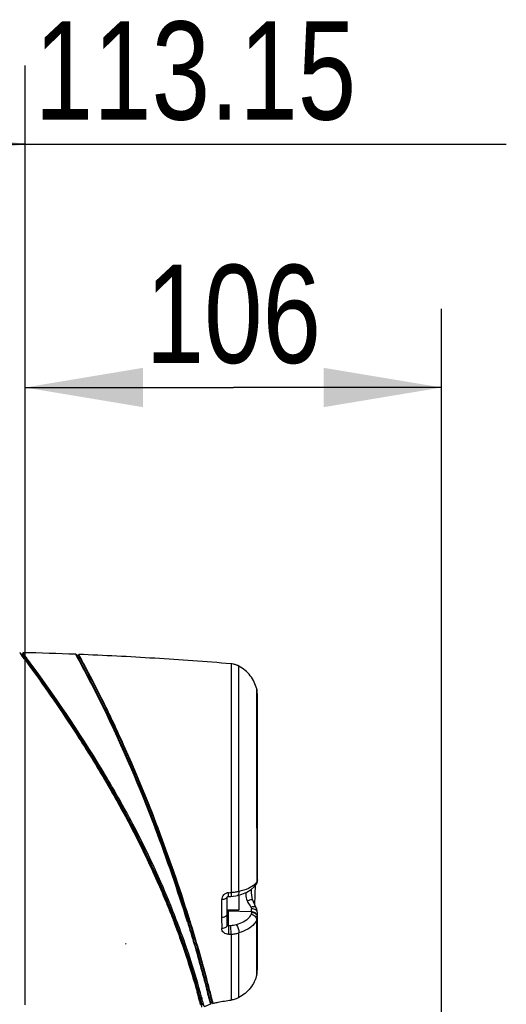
# Model space of a CAD drawing. Header units: millimetres. Extents: x 11 to 407, y 12 to 285.
# Tile 34 of 50: x 144 to 156, y 203 to 228. Entities that reach past the tile are written whole.
import ezdxf

# ---------------------------------------------------------------- set-up
doc = ezdxf.new("R2010")
doc.units = ezdxf.units.MM
doc.header["$LTSCALE"] = 23.1
doc.layers.get('0').update_dxf_attribs({"linetype": 'CONTINUOUS'})
doc.styles.get("Standard").update_dxf_attribs({"font": 'txt', "width": 0.8})
doc.dimstyles.new('DIMSTYLE_1', dxfattribs={"dimtxt": 2.5, "dimasz": 3, "dimexe": 2, "dimexo": 1.5, "dimtad": 1, "dimdec": 0, "dimlfac": 10, "dimzin": 0, "dimdsep": 46, "dimtxsty": 'Standard', "dimblk": '_FILLED', "dimblk1": '_FILLED', "dimblk2": '_FILLED', "dimcen": 0.09, "dimadec": 0, "dimazin": 0, "dimtp": 0.01, "dimtm": 0.01, "dimtfac": 1, "dimtdec": 0, "dimtofl": 0, "dimtmove": 0, "dimatfit": 3, "dimldrblk": '_FILLED', "dimfxl": 1, "dimtolj": 1, "dimtzin": 0, "dimarcsym": 0})
doc.dimstyles.new('DIMSTYLE_3', dxfattribs={"dimtxt": 2.5, "dimasz": 3, "dimexe": 2, "dimexo": 1.5, "dimtad": 1, "dimlfac": 10, "dimzin": 0, "dimdsep": 46, "dimtxsty": 'Standard', "dimblk": '_FILLED', "dimblk1": '_FILLED', "dimblk2": '_FILLED', "dimcen": 0.09, "dimadec": 0, "dimazin": 0, "dimtp": 0.01, "dimtm": 0.01, "dimtfac": 1, "dimtofl": 0, "dimtmove": 0, "dimatfit": 3, "dimldrblk": '_FILLED', "dimfxl": 1, "dimtolj": 1, "dimtzin": 0, "dimarcsym": 0})

# ---------------------------------------------------------------- blocks, each defined once
blk = doc.blocks.new('_FILLED')
at = {"color": 0, "linetype": 'ByBlock'}
blk.add_solid([(0, 0), (-1, 0.1667), (-1, -0.1667)], dxfattribs=at)
blk = doc.blocks.new('*D1')
at = {"color": 2, "linetype": 'Continuous', "transparency": 16777216}
for p, q in [((131.23, 207.872), (110.259, 207.872)), ((112.259, 207.872), (112.259, 142.872)), ((112.259, 77.872), (112.259, 142.872)), ((153.081, 77.872), (110.259, 77.872))]:
    blk.add_line(p, q, dxfattribs=at)
at = {"color": 2, "linetype": 'Continuous', "transparency": 16777216, "xscale": 3, "yscale": 3, "zscale": 3}
for p, rotation in [((112.259, 207.872), 90), ((112.259, 77.872), 270)]:
    blk.add_blockref('_FILLED', p, dxfattribs=dict(at, rotation=rotation))
at = {"color": 2, "linetype": 'Continuous', "transparency": 16777216, "insert": (109.134, 142.872), "char_height": 2.5, "width": 8, "attachment_point": 2, "rotation": 90, "line_spacing_factor": 0.9}
blk.add_mtext('1300', dxfattribs=at)
blk = doc.blocks.new('*D2')
at = {"color": 2, "linetype": 'Continuous', "transparency": 16777216}
for p, q in [((131.23, 207.872), (122.378, 207.872)), ((124.378, 207.872), (124.378, 202.572)), ((124.378, 197.272), (124.378, 202.572)), ((147.674, 197.272), (122.378, 197.272))]:
    blk.add_line(p, q, dxfattribs=at)
at = {"color": 2, "linetype": 'Continuous', "transparency": 16777216, "xscale": 3, "yscale": 3, "zscale": 3}
for p, rotation in [((124.378, 207.872), 90), ((124.378, 197.272), 270)]:
    blk.add_blockref('_FILLED', p, dxfattribs=dict(at, rotation=rotation))
at = {"color": 2, "linetype": 'Continuous', "transparency": 16777216, "insert": (121.253, 202.572), "char_height": 2.5, "width": 6, "attachment_point": 2, "rotation": 90, "line_spacing_factor": 0.9}
blk.add_mtext('106', dxfattribs=at)
blk = doc.blocks.new('*D5')
at = {"color": 2, "linetype": 'Continuous', "transparency": 16777216}
for p, q in [((143.924, 203.372), (143.924, 221.097)), ((154.524, 193.772), (154.524, 221.097)), ((143.924, 219.097), (149.224, 219.097)), ((154.524, 219.097), (149.224, 219.097))]:
    blk.add_line(p, q, dxfattribs=at)
at = {"color": 2, "linetype": 'Continuous', "transparency": 16777216, "xscale": 3, "yscale": 3, "zscale": 3}
for p, rotation in [((143.924, 219.097), 179.9999999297), ((154.524, 219.097), 359.9999999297)]:
    blk.add_blockref('_FILLED', p, dxfattribs=dict(at, rotation=rotation))
at = {"color": 2, "linetype": 'Continuous', "transparency": 16777216, "insert": (149.224, 222.222), "char_height": 2.5, "width": 6, "attachment_point": 2, "line_spacing_factor": 0.9}
blk.add_mtext('106', dxfattribs=at)
blk = doc.blocks.new('*D6')
at = {"color": 2, "linetype": 'Continuous', "transparency": 16777216}
for p, q in [((132.609, 211.541), (132.609, 227.294)), ((143.924, 203.372), (143.924, 227.294)), ((132.609, 225.294), (138.266, 225.294)), ((143.924, 225.294), (138.266, 225.294)), ((138.266, 225.294), (156.169, 225.294))]:
    blk.add_line(p, q, dxfattribs=at)
at = {"color": 2, "linetype": 'Continuous', "transparency": 16777216, "xscale": 3, "yscale": 3, "zscale": 3}
for p, rotation in [((132.609, 225.294), 179.9999999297), ((143.924, 225.294), 359.9999999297)]:
    blk.add_blockref('_FILLED', p, dxfattribs=dict(at, rotation=rotation))
at = {"color": 2, "linetype": 'Continuous', "transparency": 16777216, "insert": (144.169, 228.419), "char_height": 2.5, "width": 12, "attachment_point": 1, "line_spacing_factor": 0.9}
blk.add_mtext('113.15', dxfattribs=at)

msp = doc.modelspace()

# ---------------------------------------------------------------- linework, layer by layer
at = {"color": 7, "linetype": 'Continuous'}
for p, q in [((143.787, 212.345), (143.802, 212.3378)), ((143.802, 212.3378), (143.787, 212.345)), ((143.787, 212.345), (143.7951, 212.3342)), ((143.7951, 212.3342), (143.8113, 212.3121)), ((143.9398, 212.1721), (143.802, 212.3378)), ((143.8346, 212.294), (143.802, 212.3378)), ((143.8113, 212.3121), (143.8281, 212.2895)), ((143.8281, 212.2895), (143.8422, 212.2703)), ((143.9009, 212.2044), (143.8346, 212.294)), ((143.8625, 212.3436), (143.8545, 212.306)), ((143.8545, 212.306), (143.9417, 212.1881)), ((143.8849, 212.3138), (143.8677, 212.3365)), ((143.9285, 212.167), (143.9009, 212.2044)), ((143.922, 212.1618), (143.9867, 212.0733)), ((143.9398, 212.1721), (143.9534, 212.1721)), ((143.9417, 212.1881), (143.9463, 212.1819)), ((143.9463, 212.1819), (143.9484, 212.179)), ((143.965, 212.2061), (143.9561, 212.2182)), ((143.9712, 212.1979), (143.965, 212.2061)), ((145.2442, 212.2769), (145.2068, 212.3034)), ((145.2793, 212.2755), (145.2442, 212.2769)), ((145.2793, 212.2755), (145.2885, 212.3002)), ((149.164, 212.0609), (149.164, 207.8723)), ((149.364, 211.9991), (149.3098, 212.0254)), ((149.364, 211.7687), (149.364, 211.9991)), ((149.364, 207.8719), (149.364, 211.7687)), ((149.8193, 207.8724), (149.8191, 211.419)), ((149.834, 206.5567), (149.834, 211.298)), ((146.6336, 207.8721), (146.6507, 207.8815)), ((146.6384, 207.8629), (146.6555, 207.8722)), ((146.6555, 207.8722), (146.6507, 207.8815)), ((146.6555, 207.8722), (146.6729, 207.8732)), ((146.6691, 207.846), (146.6555, 207.8722)), ((146.673, 207.8733), (146.6703, 207.8784)), ((146.6757, 207.8679), (146.6744, 207.8706)), ((146.6763, 207.8816), (146.7083, 207.8977)), ((146.6894, 207.8564), (146.6763, 207.8816)), ((146.6771, 207.8652), (146.6832, 207.8684)), ((146.6894, 207.8564), (146.7216, 207.8722)), ((147.2562, 207.8722), (147.2349, 207.8721)), ((147.2562, 207.8722), (147.2883, 207.8722)), ((147.2883, 207.8722), (147.3097, 207.8721)), ((149.164, 207.8726), (149.164, 206.234)), ((149.364, 206.2614), (149.364, 207.8719)), ((146.6384, 207.8629), (146.6518, 207.8371)), ((146.6832, 207.8533), (146.6771, 207.8652)), ((149.7679, 205.92), (149.791, 206.4283)), ((149.064, 205.4022), (149.064, 206.1135)), ((149.0965, 206.1348), (149.163, 206.138)), ((149.364, 206.1733), (149.364, 205.7971)), ((149.6874, 206.2772), (149.6874, 206.3198)), ((149.7112, 206.0577), (149.7112, 206.0576)), ((149.064, 205.7971), (149.364, 205.7971)), ((149.0932, 205.7971), (149.0932, 205.3891)), ((149.6879, 205.7475), (149.0932, 205.7602)), ((149.6879, 205.7321), (149.6879, 205.8231)), ((149.8171, 205.8203), (149.8109, 205.8338)), ((149.832, 205.7594), (149.8171, 205.8203)), ((149.834, 204.2634), (149.834, 205.729)), ((147.7508, 205.4372), (147.7297, 205.5454)), ((147.7338, 205.5347), (147.7297, 205.5454)), ((147.7338, 205.5347), (147.737, 205.5356)), ((147.7343, 205.4242), (147.7499, 205.4396)), ((147.7352, 205.4219), (147.7343, 205.4242)), ((147.7352, 205.4219), (147.7508, 205.4372)), ((147.7508, 205.4372), (147.7499, 205.4396)), ((147.7665, 205.4495), (147.7638, 205.4565)), ((147.7667, 205.459), (147.8089, 205.4491)), ((147.7693, 205.452), (147.7667, 205.459)), ((147.7693, 205.452), (147.8116, 205.4421)), ((147.7693, 205.452), (147.7752, 205.4363)), ((147.7752, 205.4363), (147.778, 205.4291)), ((147.8089, 205.4491), (147.8003, 205.4715)), ((147.8116, 205.4421), (147.8089, 205.4491)), ((148.0491, 205.5765), (148.0442, 205.5923)), ((148.0709, 205.5065), (148.0491, 205.5765)), ((148.0709, 205.5065), (148.0547, 205.4912)), ((148.0728, 205.6013), (148.0777, 205.5855)), ((148.0777, 205.5855), (148.1007, 205.5118)), ((148.0969, 205.5912), (148.0919, 205.607)), ((148.1007, 205.5118), (148.1242, 205.5035)), ((148.9262, 205.5973), (148.9281, 205.317)), ((149.8195, 204.144), (149.8188, 205.5372)), ((149.1026, 205.1749), (149.1642, 205.1764)), ((149.1641, 205.1764), (149.1641, 203.4971)), ((149.364, 203.5613), (149.3639, 205.2096)), ((148.3231, 203.6903), (148.322, 203.6943)), ((148.3434, 203.6941), (148.3418, 203.7)), ((148.3751, 203.5722), (148.3434, 203.6941)), ((148.5635, 203.6985), (148.5657, 203.6901)), ((148.5831, 203.7029), (148.5789, 203.7194)), ((148.6062, 203.7336), (148.6133, 203.7059)), ((148.6324, 203.7117), (148.6294, 203.7236)), ((148.6689, 203.5668), (148.6582, 203.61)), ((148.3886, 203.5003), (148.3751, 203.5722)), ((148.4236, 203.3156), (148.3751, 203.5721)), ((148.3751, 203.5721), (148.3791, 203.5721)), ((148.3795, 203.5708), (148.3848, 203.5515)), ((148.3848, 203.5515), (148.388, 203.5397)), ((148.4102, 203.3862), (148.3886, 203.5003)), ((148.4088, 203.3723), (148.4027, 203.3957)), ((148.4159, 203.5748), (148.4139, 203.5822)), ((148.4195, 203.5613), (148.4159, 203.5748)), ((148.4216, 203.4132), (148.434, 203.3666)), ((148.59, 203.5942), (148.5947, 203.5753)), ((148.5947, 203.5753), (148.6011, 203.5495)), ((148.6011, 203.5495), (148.6403, 203.3912)), ((148.6223, 203.5471), (148.6202, 203.5556)), ((148.6535, 203.4215), (148.6403, 203.3912)), ((148.6491, 203.5634), (148.6501, 203.5595)), ((148.7075, 203.4111), (148.6689, 203.5668)), ((148.6823, 203.43), (148.7075, 203.4111))]:
    msp.add_line(p, q, dxfattribs=at)
for points in [[(149.3098, 212.0254), (149.2291, 212.0521), (149.164, 212.0609)], [(149.3302, 206.1635), (149.4418, 206.1958), (149.5666, 206.2462), (149.6735, 206.3089), (149.7555, 206.3808), (149.802, 206.443)], [(149.064, 206.1135), (149.0641, 206.1145), (149.0652, 206.1174), (149.0687, 206.1224), (149.0755, 206.1281), (149.0854, 206.1328), (149.0964, 206.1348)], [(149.163, 206.138), (149.2208, 206.1422), (149.2884, 206.1539), (149.3302, 206.1636)], [(149.7112, 206.0577), (149.6991, 206.1052), (149.6913, 206.168), (149.6883, 206.2277), (149.6873, 206.285), (149.6871, 206.3209)], [(149.7989, 205.8597), (149.7687, 205.9183), (149.7328, 205.9997), (149.7112, 206.0576)], [(149.834, 205.729), (149.8319, 205.7612), (149.8162, 205.8226), (149.7989, 205.8597)]]:
    msp.add_lwpolyline(points, dxfattribs=at)
for centre, radius, start, end in [((118.6559, 193.6655), 31.3127, 36.20642, 36.45277), ((142.5532, 146.0392), 66.3173, 87.70677, 88.86873), ((103.4167, 182.1512), 50.4724, 36.28133, 36.53468), ((149.3321, 211.2978), 0.5019, 0.02591, 13.96982), ((150.4461, 209.847), 4.2937, 207.3834, 207.52255), ((146.5078, 207.7878), 0.186, 26.41701, 27.34533), ((146.8452, 207.952), 0.1892, 206.40921, 207.32146), ((141.2704, 205.046), 6.1402, 27.40417, 27.67255), ((109.1713, 193.4337), 40.71, 17.22834, 20.77293), ((109.0192, 193.3813), 40.8908, 17.37491, 20.75542), ((109.1919, 193.4413), 40.738, 17.36706, 20.74667), ((109.0635, 193.397), 40.8938, 17.37226, 20.73031), ((149.5231, 206.7076), 0.3582, 314.12445, 316.33263), ((149.6198, 206.5568), 0.2142, 349.66785, 359.9858), ((147.6611, 235.6692), 29.4735, 272.79389, 272.92301), ((286.6836, 206.564), 137.7608, 180.212157, 180.402095), ((149.7289, 205.6085), 0.1052, 8.63782, 22.00231), ((149.7331, 205.6092), 0.1008, 0.03105, 8.58582), ((129.5611, 198.5027), 19.4858, 20.90798, 21.15429), ((128.5191, 198.169), 20.5593, 15.58966, 20.70293), ((128.5951, 198.1925), 20.5025, 15.57901, 20.66875), ((128.6061, 198.1942), 20.5276, 15.58422, 20.67586), ((149.2809, 198.7903), 6.8243, 99.95885, 100.21271), ((108.1381, 193.1015), 41.8653, 17.23166, 17.35732), ((149.8526, 180.2801), 25.1205, 91.59033, 91.73231), ((148.0359, 202.48), 2.8965, 122.12548, 122.51504), ((149.3322, 204.2637), 0.5018, 346.20885, 359.9747), ((131.761, 198.9992), 17.1966, 15.31349, 15.82262), ((129.7056, 198.5041), 19.3264, 15.17214, 15.56602), ((129.5792, 198.4651), 19.4813, 15.1936, 15.58403), ((130.9906, 198.8584), 18.0523, 15.1694, 15.58687), ((123.6372, 197.3252), 25.7283, 14.10289, 14.32318), ((126.2735, 198.0055), 23.0256, 13.94815, 14.32602), ((130.3905, 199.0389), 18.8309, 14.04872, 14.3677), ((123.3565, 196.6609), 25.9202, 15.03577, 15.39239), ((128.9459, 198.2981), 20.1135, 15.05139, 15.17231), ((128.9995, 198.3123), 20.0581, 14.68079, 15.05182), ((128.7943, 198.2559), 20.2936, 14.7223, 15.09183), ((149.2012, 201.6139), 1.8888, 105.94699, 106.858), ((149.272, 201.3614), 2.126, 104.51362, 105.3984)]:
    msp.add_arc(centre, radius, start, end, dxfattribs=at)
for points, knots in [([(143.8677, 212.3365), (143.8664, 212.3382), (143.8653, 212.3406), (143.8623, 212.3429), (143.8625, 212.3436)], [0, 0, 0, 0, 0.7349165, 1, 1, 1, 1]), ([(143.9561, 212.2182), (143.9488, 212.2281), (143.9251, 212.26), (143.9014, 212.2919), (143.8849, 212.3138)], [0, 0, 0, 0, 0.3101367, 1, 1, 1, 1]), ([(146.6507, 207.8815), (146.4054, 208.3496), (145.5758, 209.827), (144.6194, 211.229), (143.9285, 212.167)], [0, 0, 0, 0, 0.3120763, 1, 1, 1, 1]), ([(146.6703, 207.8784), (146.3927, 208.413), (145.9538, 209.1812), (145.3457, 210.1472), (144.9243, 210.783), (144.5967, 211.2573), (144.3652, 211.5841), (144.2237, 211.7819), (144.108, 211.9411), (144.023, 212.0592), (143.9691, 212.1306), (143.9464, 212.1642), (143.9398, 212.1721)], [0, 0, 0, 0, 0.3547992, 0.520618, 0.6723474, 0.8040698, 0.8601844, 0.9082419, 0.9473003, 0.976161, 0.9939384, 1, 1, 1, 1]), ([(143.9484, 212.179), (144.1011, 211.9715), (145.0961, 210.5969), (146.011, 209.1583), (146.6763, 207.8816)], [0, 0, 0, 0, 0.1517815, 1, 1, 1, 1]), ([(145.2068, 212.3034), (145.4525, 211.8571), (146.2, 210.4133), (146.8391, 208.9155), (147.2349, 207.8721)], [0, 0, 0, 0, 0.3134407, 1, 1, 1, 1]), ([(147.2562, 207.8722), (146.8631, 208.9091), (146.2287, 210.3977), (145.4877, 211.8333), (145.2442, 212.2769)], [0, 0, 0, 0, 0.686663, 1, 1, 1, 1]), ([(145.2793, 212.2755), (145.5223, 211.832), (146.2621, 210.3967), (146.8956, 208.9088), (147.2883, 207.8722)], [0, 0, 0, 0, 0.3132926, 1, 1, 1, 1]), ([(147.3097, 207.8723), (147.2023, 208.1558), (146.9852, 208.7106), (146.6498, 209.5125), (146.3675, 210.1454), (146.1478, 210.616), (145.9939, 210.9365), (145.8491, 211.2304), (145.7159, 211.4942), (145.5967, 211.7249), (145.5072, 211.8951), (145.4446, 212.0125), (145.4053, 212.0857), (145.3714, 212.1484), (145.3431, 212.2006), (145.3206, 212.2415), (145.3056, 212.2694), (145.2968, 212.2847), (145.2925, 212.2938), (145.2901, 212.296), (145.2887, 212.3007), (145.2885, 212.3002)], [0, 0, 0, 0, 0.1867047, 0.3668713, 0.5352764, 0.6134646, 0.6867096, 0.754237, 0.8151932, 0.8687427, 0.9141719, 0.9335868, 0.9506656, 0.9653368, 0.977534, 0.9871856, 0.9942162, 0.9967212, 0.9985315, 0.9996301, 1, 1, 1, 1]), ([(149.1639, 212.0609), (148.5171, 212.1152), (147.2259, 212.2059), (145.9333, 212.2739), (145.2885, 212.3002)], [0, 0, 0, 0, 0.501441, 1, 1, 1, 1]), ([(143.9867, 212.0733), (144.3905, 211.5202), (144.9128, 210.7708), (145.533, 209.7982), (145.9081, 209.1861), (146.2129, 208.6501), (146.4574, 208.2103), (146.5771, 207.9862), (146.6336, 207.8722)], [0, 0, 0, 0, 0.4133485, 0.5510287, 0.6962552, 0.846698, 0.9231711, 1, 1, 1, 1]), ([(146.7083, 207.8977), (146.4823, 208.3303), (145.6894, 209.7508), (144.7768, 211.1009), (144.1036, 212.0183)], [0, 0, 0, 0, 0.3002132, 1, 1, 1, 1]), ([(149.8191, 211.419), (149.7887, 211.5409), (149.6756, 211.775), (149.4752, 211.9405), (149.364, 211.9991)], [0, 0, 0, 0, 0.5000481, 1, 1, 1, 1]), ([(147.8003, 205.4715), (147.7258, 205.6659), (147.5697, 206.0627), (147.3121, 206.6602), (147.0286, 207.2669), (146.8268, 207.6707), (146.7216, 207.8721)], [0, 0, 0, 0, 0.2371045, 0.4857804, 0.7411002, 1, 1, 1, 1]), ([(149.8193, 207.8724), (149.8193, 207.7564), (149.8189, 207.3011), (149.8183, 206.8458), (149.8184, 206.5065)], [0, 0, 0, 0, 0.254805, 1, 1, 1, 1]), ([(149.834, 207.8728), (149.834, 207.8725), (149.832, 207.8731), (149.83, 207.8725), (149.825, 207.8728), (149.8215, 207.8725), (149.8193, 207.8724)], [0, 0, 0, 0, 0.0627988, 0.2508561, 0.5636008, 1, 1, 1, 1]), ([(146.6518, 207.8371), (146.8609, 207.4345), (147.1538, 206.828), (147.4626, 206.1124), (147.6223, 205.715), (147.699, 205.5207), (147.7343, 205.4242)], [0, 0, 0, 0, 0.5144298, 0.7631463, 0.883511, 1, 1, 1, 1]), ([(147.7499, 205.4396), (147.676, 205.6344), (147.3529, 206.4526), (146.9786, 207.2504), (146.6691, 207.846)], [0, 0, 0, 0, 0.236908, 1, 1, 1, 1]), ([(147.7297, 205.5454), (147.5826, 205.9249), (147.253, 206.7034), (146.8845, 207.4643), (146.6832, 207.8533)], [0, 0, 0, 0, 0.4816826, 1, 1, 1, 1]), ([(147.7666, 205.4589), (147.693, 205.653), (147.3709, 206.4682), (146.9978, 207.2629), (146.6894, 207.8564)], [0, 0, 0, 0, 0.2368244, 1, 1, 1, 1]), ([(149.7725, 206.4504), (149.725, 206.4043), (149.5915, 206.3261), (149.4468, 206.2809), (149.364, 206.2614)], [0, 0, 0, 0, 0.4378125, 1, 1, 1, 1]), ([(149.8184, 206.5065), (149.816, 206.5026), (149.8052, 206.4861), (149.7926, 206.471), (149.7823, 206.4602)], [0, 0, 0, 0, 0.2382801, 1, 1, 1, 1]), ([(149.834, 206.5567), (149.834, 206.5438), (149.8295, 206.526), (149.8209, 206.5106), (149.8184, 206.5065)], [0, 0, 0, 0, 0.7322633, 1, 1, 1, 1]), ([(149.0977, 206.2307), (149.0744, 206.2293), (149.0279, 206.2184), (148.9706, 206.1775), (148.9323, 206.1203), (148.9241, 206.0757), (148.9237, 206.0539)], [0, 0, 0, 0, 0.2582778, 0.5128015, 0.7601332, 1, 1, 1, 1]), ([(149.064, 206.1135), (149.064, 206.0943), (149.0252, 206.0702), (148.9766, 206.0581), (148.9419, 206.0544), (148.9237, 206.0539)], [0, 0, 0, 0, 0.36088, 0.6571547, 1, 1, 1, 1]), ([(149.0965, 206.1348), (149.0972, 206.1349), (149.0975, 206.1381), (149.0982, 206.1423), (149.0986, 206.151), (149.099, 206.1675), (149.0987, 206.1946), (149.0981, 206.2177), (149.0977, 206.2307)], [0, 0, 0, 0, 0.0200219, 0.0731004, 0.159224, 0.2766746, 0.5951615, 1, 1, 1, 1]), ([(149.1641, 206.234), (149.1645, 206.221), (149.1651, 206.1979), (149.1653, 206.1707), (149.165, 206.1543), (149.1647, 206.1455), (149.164, 206.1413), (149.1637, 206.138), (149.163, 206.138)], [0, 0, 0, 0, 0.4047691, 0.7232765, 0.8407932, 0.9270046, 0.9800988, 1, 1, 1, 1]), ([(149.364, 206.2614), (149.3321, 206.2539), (149.266, 206.2401), (149.1986, 206.2355), (149.164, 206.234)], [0, 0, 0, 0, 0.4858602, 1, 1, 1, 1]), ([(149.3639, 206.2614), (149.3651, 206.239), (149.3655, 206.2037), (149.3434, 206.1668), (149.3302, 206.1636)], [0, 0, 0, 0, 0.6228614, 1, 1, 1, 1]), ([(149.5411, 206.2362), (149.5413, 206.2191), (149.5423, 206.1485), (149.5502, 206.075), (149.5733, 206.0263)], [0, 0, 0, 0, 0.2406803, 1, 1, 1, 1]), ([(149.5733, 206.0263), (149.5905, 206.0321), (149.6224, 206.0421), (149.6639, 206.0535), (149.6924, 206.0591), (149.7058, 206.06), (149.7107, 206.0589), (149.7112, 206.0577)], [0, 0, 0, 0, 0.3806321, 0.6993996, 0.9133383, 0.9722247, 1, 1, 1, 1]), ([(149.5733, 206.0263), (149.5803, 206.0116), (149.609, 205.9556), (149.6434, 205.9025), (149.6716, 205.8654)], [0, 0, 0, 0, 0.2583545, 1, 1, 1, 1]), ([(149.6716, 205.8654), (149.6855, 205.8708), (149.7123, 205.8789), (149.7555, 205.8847), (149.7906, 205.8748), (149.7989, 205.8597)], [0, 0, 0, 0, 0.3325991, 0.6162789, 1, 1, 1, 1]), ([(149.6716, 205.8654), (149.6741, 205.8622), (149.6826, 205.8496), (149.6879, 205.8343), (149.6879, 205.8231)], [0, 0, 0, 0, 0.2666819, 1, 1, 1, 1]), ([(149.064, 205.6727), (149.064, 205.6511), (149.0297, 205.6195), (148.9784, 205.6029), (148.9442, 205.598), (148.9262, 205.5973)], [0, 0, 0, 0, 0.3895573, 0.6752362, 1, 1, 1, 1]), ([(149.0932, 205.7602), (149.0859, 205.7604), (149.0716, 205.7646), (149.064, 205.7784), (149.064, 205.7848)], [0, 0, 0, 0, 0.5346261, 1, 1, 1, 1]), ([(149.6773, 205.6831), (149.6638, 205.6526), (149.5734, 205.5195), (149.4174, 205.4484), (149.2974, 205.4141)], [0, 0, 0, 0, 0.2108099, 1, 1, 1, 1]), ([(149.6773, 205.6831), (149.7148, 205.6769), (149.7838, 205.6432), (149.8195, 205.5711), (149.8188, 205.5372)], [0, 0, 0, 0, 0.5287718, 1, 1, 1, 1]), ([(149.834, 205.729), (149.834, 205.7414), (149.8246, 205.7685), (149.7904, 205.7984), (149.743, 205.818), (149.7068, 205.8228), (149.6879, 205.8231)], [0, 0, 0, 0, 0.1964813, 0.4273487, 0.7000827, 1, 1, 1, 1]), ([(149.8063, 205.6958), (149.7994, 205.7037), (149.7667, 205.7333), (149.7212, 205.7468), (149.6879, 205.7475)], [0, 0, 0, 0, 0.2389815, 1, 1, 1, 1]), ([(149.6879, 205.7321), (149.7175, 205.7315), (149.7747, 205.7169), (149.8164, 205.6726), (149.8264, 205.6479)], [0, 0, 0, 0, 0.5259113, 1, 1, 1, 1]), ([(149.834, 205.6247), (149.834, 205.6437), (149.826, 205.67), (149.8107, 205.6908), (149.8063, 205.6958)], [0, 0, 0, 0, 0.7393765, 1, 1, 1, 1]), ([(147.7352, 205.4219), (147.8018, 205.2461), (148.0092, 204.6739), (148.1913, 204.0927), (148.306, 203.6881)], [0, 0, 0, 0, 0.308882, 1, 1, 1, 1]), ([(148.3418, 203.7), (148.2826, 203.9194), (148.1056, 204.5075), (147.9044, 205.0881), (147.7665, 205.4495)], [0, 0, 0, 0, 0.3700215, 1, 1, 1, 1]), ([(148.0547, 205.4912), (148.1132, 205.3029), (148.293, 204.7083), (148.4586, 204.1094), (148.5635, 203.6985)], [0, 0, 0, 0, 0.3173492, 1, 1, 1, 1]), ([(148.5789, 203.7194), (148.552, 203.8242), (148.3957, 204.4234), (148.2225, 205.0184), (148.0709, 205.5065)], [0, 0, 0, 0, 0.1746556, 1, 1, 1, 1]), ([(148.1007, 205.5118), (148.1587, 205.3248), (148.3373, 204.735), (148.5018, 204.1409), (148.6062, 203.7336)], [0, 0, 0, 0, 0.3177112, 1, 1, 1, 1]), ([(148.6294, 203.7236), (148.6025, 203.8288), (148.4469, 204.4256), (148.2746, 205.0181), (148.1242, 205.5035)], [0, 0, 0, 0, 0.1760782, 1, 1, 1, 1]), ([(149.064, 205.4022), (149.064, 205.379), (149.0323, 205.3435), (148.9799, 205.3236), (148.946, 205.3179), (148.9281, 205.317)], [0, 0, 0, 0, 0.4068305, 0.6863409, 1, 1, 1, 1]), ([(149.0932, 205.3891), (149.0868, 205.3872), (149.0766, 205.3855), (149.0654, 205.3928), (149.064, 205.3991), (149.064, 205.4022)], [0, 0, 0, 0, 0.5312311, 0.7515853, 1, 1, 1, 1]), ([(149.0932, 205.3891), (149.0984, 205.356), (149.1026, 205.2845), (149.104, 205.2129), (149.1026, 205.1749)], [0, 0, 0, 0, 0.4680317, 1, 1, 1, 1]), ([(149.2974, 205.4141), (149.2748, 205.4077), (149.2283, 205.3949), (149.1801, 205.3916), (149.1554, 205.3909)], [0, 0, 0, 0, 0.4872088, 1, 1, 1, 1]), ([(149.1642, 205.1764), (149.1656, 205.2145), (149.1644, 205.2861), (149.1604, 205.3577), (149.1554, 205.3909)], [0, 0, 0, 0, 0.5318255, 1, 1, 1, 1]), ([(149.2974, 205.4141), (149.3211, 205.3882), (149.352, 205.3198), (149.366, 205.2471), (149.364, 205.2097)], [0, 0, 0, 0, 0.4839553, 1, 1, 1, 1]), ([(149.8188, 205.5372), (149.8027, 205.5002), (149.7407, 205.4068), (149.5848, 205.2887), (149.4425, 205.2325), (149.364, 205.2096)], [0, 0, 0, 0, 0.2103957, 0.5741385, 1, 1, 1, 1]), ([(149.1026, 205.1749), (149.059, 205.174), (148.991, 205.1928), (148.9375, 205.2585), (148.9282, 205.2978), (148.9281, 205.317)], [0, 0, 0, 0, 0.5285809, 0.7680515, 1, 1, 1, 1]), ([(149.1642, 205.1764), (149.1988, 205.1774), (149.2667, 205.1828), (149.3322, 205.2005), (149.364, 205.2097)], [0, 0, 0, 0, 0.5119935, 1, 1, 1, 1]), ([(149.8195, 204.144), (149.7894, 204.0216), (149.6764, 203.7865), (149.4755, 203.6201), (149.364, 203.5613)], [0, 0, 0, 0, 0.5000161, 1, 1, 1, 1]), ([(148.6133, 203.7059), (148.6167, 203.6924), (148.6288, 203.645), (148.6406, 203.5974), (148.6491, 203.5634)], [0, 0, 0, 0, 0.2839408, 1, 1, 1, 1]), ([(148.4807, 203.3297), (148.4816, 203.3301), (148.4778, 203.3356), (148.4782, 203.3435), (148.4721, 203.3606), (148.4666, 203.3841), (148.458, 203.4164), (148.4425, 203.4763), (148.4292, 203.5256), (148.4195, 203.5613)], [0, 0, 0, 0, 0.0126004, 0.0519553, 0.12097, 0.2231049, 0.361125, 0.5365201, 1, 1, 1, 1]), ([(148.4807, 203.3297), (148.4926, 203.3354), (148.5447, 203.3587), (148.5986, 203.378), (148.6403, 203.3912)], [0, 0, 0, 0, 0.2325181, 1, 1, 1, 1]), ([(148.6535, 203.4215), (148.6533, 203.421), (148.653, 203.4258), (148.6514, 203.4284), (148.6493, 203.4388), (148.6441, 203.4581), (148.6355, 203.4957), (148.6271, 203.5278), (148.6223, 203.5471)], [0, 0, 0, 0, 0.012892, 0.0531533, 0.1231414, 0.2256492, 0.5376421, 1, 1, 1, 1]), ([(148.6501, 203.5595), (148.6551, 203.5396), (148.6635, 203.5065), (148.673, 203.4679), (148.6776, 203.4478), (148.6809, 203.4373), (148.6807, 203.4342), (148.6828, 203.4296), (148.6823, 203.43)], [0, 0, 0, 0, 0.4611333, 0.7733198, 0.8761774, 0.9465203, 0.9870197, 1, 1, 1, 1]), ([(148.7392, 203.4196), (148.7705, 203.4277), (148.9107, 203.4607), (149.0532, 203.4831), (149.164, 203.4971)], [0, 0, 0, 0, 0.2244182, 1, 1, 1, 1]), ([(149.364, 203.5613), (149.3328, 203.5449), (149.2689, 203.514), (149.1989, 203.5015), (149.164, 203.4971)], [0, 0, 0, 0, 0.5002667, 1, 1, 1, 1])]:
    msp.add_open_spline(points, degree=3, knots=knots, dxfattribs=at)
for points in [[(149.2305, 212.0518), (149.2086, 212.0566), (149.1863, 212.059), (149.164, 212.0609)], [(149.3055, 212.0271), (149.2813, 212.0374), (149.2562, 212.0462), (149.2305, 212.0518)], [(149.364, 211.9991), (149.3448, 212.0092), (149.3254, 212.0187), (149.3055, 212.0271)], [(149.8305, 206.5184), (149.8257, 206.492), (149.8157, 206.4661), (149.802, 206.4431)], [(149.802, 206.4431), (149.8132, 206.4619), (149.8189, 206.4847), (149.8184, 206.5065)], [(149.6879, 205.7321), (149.6879, 205.7154), (149.684, 205.6984), (149.6773, 205.6831)], [(149.8188, 205.5372), (149.8285, 205.5598), (149.834, 205.5847), (149.834, 205.6093)], [(148.3751, 203.5722), (148.3751, 203.5722), (148.3751, 203.5722), (148.3751, 203.5722)]]:
    msp.add_open_spline(points, degree=3, dxfattribs=at)

# ---------------------------------------------------------------- dimensions: what is measured, and where the dimension line sits
at = {"color": 2, "linetype": 'Continuous'}
for base, p1, p2, angle, dimstyle, picture, middle in [((132.609, 225.2943), (143.924, 201.8722), (132.609, 210.0407), 180, 'DIMSTYLE_3', '*D6', (150.1694, 225.2943)), ((154.524, 219.0973), (143.924, 201.8722), (154.524, 192.2721), 360, 'DIMSTYLE_1', '*D5', (149.224, 219.0973)), ((112.2595, 77.8721), (132.7297, 207.8722), (154.5808, 77.8721), 270, 'DIMSTYLE_1', '*D1', (112.2595, 142.8722)), ((124.3784, 197.2721), (132.7297, 207.8722), (149.174, 197.2721), 270, 'DIMSTYLE_1', '*D2', (124.3784, 202.5722))]:
    dim = msp.add_linear_dim(base=base, p1=p1, p2=p2, angle=angle, dimstyle=dimstyle, dxfattribs=at)
    dim.commit()
    dim.dimension.update_dxf_attribs({"geometry": picture, "text_midpoint": middle, "dimtype": 160})

doc.saveas('drawing.dxf')
